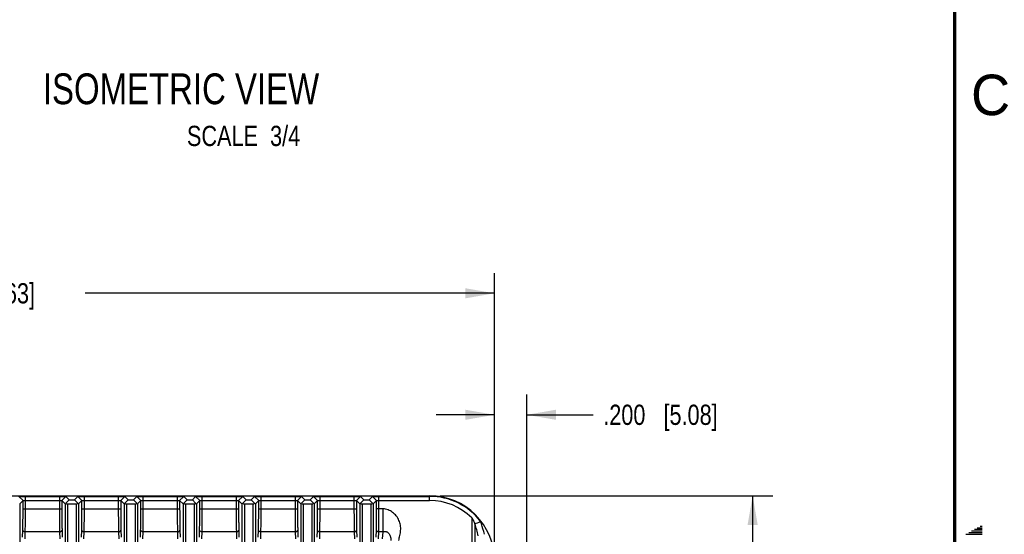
# Model space of a CAD drawing. Header units: inches. Extents: x 0 to 34, y 0 to 22.
# Tile 62 of 121: x 27.7 to 33.8, y 11 to 14.2. Entities that reach past the tile are written whole.
import ezdxf

# ---------------------------------------------------------------- set-up
doc = ezdxf.new("R2010")
doc.units = ezdxf.units.IN
doc.header["$LTSCALE"] = 1.87
doc.header["$MEASUREMENT"] = 0
doc.layers.get('0').update_dxf_attribs({"linetype": 'CONTINUOUS'})
doc.layers.add('DETAIL', color=7, linetype='CONTINUOUS')
doc.layers.add('DIMENSIONS', color=7, linetype='CONTINUOUS')
doc.styles.get("Standard").update_dxf_attribs({"font": 'txt', "width": 0.8})
doc.styles.add('TEXTSTYLE_2', font='txt')
doc.dimstyles.new('DIMSTYLE_1', dxfattribs={"dimtxt": 0.125, "dimasz": 0.18, "dimexe": 0.125, "dimexo": 0.0625, "dimgap": 0.0625, "dimtad": 0, "dimtih": 1, "dimtoh": 1, "dimdec": 3, "dimzin": 4, "dimdsep": 46, "dimtxsty": 'STANDARD', "dimblk": '_FILLED', "dimblk1": '_FILLED', "dimblk2": '_FILLED', "dimcen": 0.09, "dimadec": 0, "dimazin": 0, "dimtp": 0.001, "dimtm": 0.001, "dimtfac": 1, "dimtdec": 3, "dimtofl": 0, "dimtmove": 0, "dimatfit": 3, "dimldrblk": '_FILLED', "dimfxl": 1, "dimtolj": 1, "dimtzin": 4, "dimarcsym": 0})

# ---------------------------------------------------------------- blocks, each defined once
blk = doc.blocks.new('_FILLED')
at = {"color": 0, "linetype": 'BYBLOCK'}
blk.add_solid([(0, 0), (-1, 0.174), (-1, -0.174)], dxfattribs=at)
blk = doc.blocks.new('*D1')
at = {"layer": 'DIMENSIONS', "color": 2, "linetype": 'CONTINUOUS'}
for p, q in [((30.3218, 11.277), (32.3777, 11.277)), ((32.2527, 11.277), (32.2527, 7.977)), ((32.2527, 4.427), (32.2527, 7.727)), ((30.3218, 4.427), (32.3777, 4.427))]:
    blk.add_line(p, q, dxfattribs=at)
at = {"layer": 'DIMENSIONS', "color": 2, "linetype": 'CONTINUOUS', "xscale": 0.18, "yscale": 0.18, "zscale": 0.18}
for p, rotation in [((32.2527, 11.277), 90), ((32.2527, 4.427), 270)]:
    blk.add_blockref('_FILLED', p, dxfattribs=dict(at, rotation=rotation))
at = {"layer": 'DIMENSIONS', "color": 2, "linetype": 'CONTINUOUS', "insert": (32.2527, 7.9145), "char_height": 0.125, "width": 1.625, "attachment_point": 2, "line_spacing_factor": 0.9}
blk.add_mtext('(6.850{\\Ftxt.shx;\\W1.000000;\\H0.125000; }[173.99])', dxfattribs=at)
blk = doc.blocks.new('*D3')
at = {"layer": 'DIMENSIONS', "color": 2, "linetype": 'CONTINUOUS'}
for p, q in [((24.0597, 10.9573), (24.0597, 12.652)), ((30.6593, 10.9395), (30.6593, 12.652)), ((24.0597, 12.527), (26.5845, 12.527)), ((30.6593, 12.527), (28.1345, 12.527))]:
    blk.add_line(p, q, dxfattribs=at)
at = {"layer": 'DIMENSIONS', "color": 2, "linetype": 'CONTINUOUS', "xscale": 0.18, "yscale": 0.18, "zscale": 0.18, "rotation": 180}
blk.add_blockref('_FILLED', (24.0597, 12.527), dxfattribs=at)
at = {"layer": 'DIMENSIONS', "color": 2, "linetype": 'CONTINUOUS', "xscale": 0.18, "yscale": 0.18, "zscale": 0.18}
blk.add_blockref('_FILLED', (30.6593, 12.527), dxfattribs=at)
at = {"layer": 'DIMENSIONS', "color": 2, "linetype": 'CONTINUOUS', "insert": (27.3595, 12.5895), "char_height": 0.125, "width": 1.425, "attachment_point": 2, "line_spacing_factor": 0.9}
blk.add_mtext('6.600{\\Ftxt.shx;\\W1.000000;\\H0.125000; }[167.63]', dxfattribs=at)
blk = doc.blocks.new('*D4')
at = {"layer": 'DIMENSIONS', "color": 2, "linetype": 'CONTINUOUS'}
for p, q in [((30.6593, 10.9395), (30.6593, 11.902)), ((30.8593, 10.4833), (30.8593, 11.902)), ((30.6593, 11.777), (30.2993, 11.777)), ((30.8593, 11.777), (31.2681, 11.777))]:
    blk.add_line(p, q, dxfattribs=at)
at = {"layer": 'DIMENSIONS', "color": 2, "linetype": 'CONTINUOUS', "xscale": 0.18, "yscale": 0.18, "zscale": 0.18}
blk.add_blockref('_FILLED', (30.6593, 11.777), dxfattribs=at)
at = {"layer": 'DIMENSIONS', "color": 2, "linetype": 'CONTINUOUS', "xscale": 0.18, "yscale": 0.18, "zscale": 0.18, "rotation": 180}
blk.add_blockref('_FILLED', (30.8593, 11.777), dxfattribs=at)
at = {"layer": 'DIMENSIONS', "color": 2, "linetype": 'CONTINUOUS', "insert": (31.3306, 11.8395), "char_height": 0.125, "width": 1.125, "attachment_point": 1, "line_spacing_factor": 0.9}
blk.add_mtext('.200{\\Ftxt.shx;\\W1.000000;\\H0.125000; }[5.08]', dxfattribs=at)

msp = doc.modelspace()

# ---------------------------------------------------------------- linework, layer by layer
at = {"color": 7, "linetype": 'CONTINUOUS'}
for p, q in [((24.4593, 11.277), (30.2593, 11.277)), ((27.7245, 11.2725), (27.7501, 11.2469)), ((27.7295, 11.2263), (27.7501, 11.2469)), ((27.7501, 11.1959), (27.7501, 11.2469)), ((27.7651, 11.1959), (27.7651, 11.2735)), ((27.7651, 11.2735), (27.9745, 11.2735)), ((27.7651, 11.2479), (27.9745, 11.2479)), ((27.9745, 11.2735), (27.9745, 11.1959)), ((28.0151, 11.2725), (27.9895, 11.2469)), ((27.9895, 11.2469), (27.9895, 11.1959)), ((27.9895, 11.2469), (28.0101, 11.2263)), ((28.015, 11.2306), (28.0355, 11.2521)), ((28.0151, 11.2725), (28.0355, 11.2521)), ((28.0355, 11.2521), (28.0677, 11.2521)), ((28.0677, 11.2521), (28.0881, 11.2725)), ((28.0677, 11.2521), (28.0882, 11.2306)), ((28.0881, 11.2725), (28.1137, 11.2469)), ((28.0931, 11.2263), (28.1137, 11.2469)), ((28.1137, 11.1959), (28.1137, 11.2469)), ((28.1287, 11.1959), (28.1287, 11.2735)), ((28.1287, 11.2735), (28.3381, 11.2735)), ((28.1287, 11.2479), (28.3381, 11.2479)), ((28.3381, 11.2735), (28.3381, 11.1959)), ((28.3787, 11.2725), (28.3531, 11.2469)), ((28.3531, 11.2469), (28.3531, 11.1959)), ((28.3531, 11.2469), (28.3737, 11.2263)), ((28.3786, 11.2306), (28.3991, 11.2521)), ((28.3787, 11.2725), (28.3991, 11.2521)), ((28.3991, 11.2521), (28.4313, 11.2521)), ((28.4313, 11.2521), (28.4517, 11.2725)), ((28.4313, 11.2521), (28.4518, 11.2306)), ((28.4517, 11.2725), (28.4773, 11.2469)), ((28.4567, 11.2263), (28.4773, 11.2469)), ((28.4773, 11.1959), (28.4773, 11.2469)), ((28.4923, 11.1959), (28.4923, 11.2735)), ((28.4923, 11.2735), (28.7017, 11.2735)), ((28.4923, 11.2479), (28.7017, 11.2479)), ((28.7017, 11.2735), (28.7017, 11.1959)), ((28.7423, 11.2725), (28.7167, 11.2469)), ((28.7167, 11.2469), (28.7167, 11.1959)), ((28.7167, 11.2469), (28.7373, 11.2263)), ((28.7422, 11.2306), (28.7627, 11.2521)), ((28.7423, 11.2725), (28.7627, 11.2521)), ((28.7627, 11.2521), (28.7949, 11.2521)), ((28.7949, 11.2521), (28.8153, 11.2725)), ((28.7949, 11.2521), (28.8154, 11.2306)), ((28.8153, 11.2725), (28.8409, 11.2469)), ((28.8203, 11.2263), (28.8409, 11.2469)), ((28.8409, 11.1959), (28.8409, 11.2469)), ((28.8559, 11.1959), (28.8559, 11.2735)), ((28.8559, 11.2735), (29.0653, 11.2735)), ((28.8559, 11.2479), (29.0653, 11.2479)), ((29.0653, 11.2735), (29.0653, 11.1959)), ((29.1059, 11.2725), (29.0803, 11.2469)), ((29.0803, 11.2469), (29.0803, 11.1959)), ((29.0803, 11.2469), (29.1009, 11.2263)), ((29.1058, 11.2306), (29.1263, 11.2521)), ((29.1059, 11.2725), (29.1263, 11.2521)), ((29.1263, 11.2521), (29.1585, 11.2521)), ((29.1585, 11.2521), (29.1789, 11.2725)), ((29.1585, 11.2521), (29.179, 11.2306)), ((29.1789, 11.2725), (29.2045, 11.2469)), ((29.1839, 11.2263), (29.2045, 11.2469)), ((29.2045, 11.1959), (29.2045, 11.2469)), ((29.2195, 11.1959), (29.2195, 11.2735)), ((29.2195, 11.2735), (29.4289, 11.2735)), ((29.2195, 11.2479), (29.4289, 11.2479)), ((29.4289, 11.2735), (29.4289, 11.1959)), ((29.4695, 11.2725), (29.4439, 11.2469)), ((29.4439, 11.2469), (29.4439, 11.1959)), ((29.4439, 11.2469), (29.4645, 11.2263)), ((29.4694, 11.2306), (29.4899, 11.2521)), ((29.4695, 11.2725), (29.4899, 11.2521)), ((29.4899, 11.2521), (29.5221, 11.2521)), ((29.5221, 11.2521), (29.5425, 11.2725)), ((29.5221, 11.2521), (29.5426, 11.2306)), ((29.5425, 11.2725), (29.5681, 11.2469)), ((29.5475, 11.2263), (29.5681, 11.2469)), ((29.5681, 11.1959), (29.5681, 11.2469)), ((29.5831, 11.1959), (29.5831, 11.2735)), ((29.5831, 11.2735), (29.7925, 11.2735)), ((29.5831, 11.2479), (29.7925, 11.2479)), ((29.7925, 11.2735), (29.7925, 11.1959)), ((29.8331, 11.2725), (29.8075, 11.2469)), ((29.8075, 11.2469), (29.8075, 11.1959)), ((29.8075, 11.2469), (29.8281, 11.2263)), ((29.833, 11.2306), (29.8535, 11.2521)), ((29.8331, 11.2725), (29.8535, 11.2521)), ((29.8535, 11.2521), (29.8857, 11.2521)), ((29.8857, 11.2521), (29.9061, 11.2725)), ((29.8857, 11.2521), (29.9062, 11.2306)), ((29.9061, 11.2725), (29.9317, 11.2469)), ((29.9111, 11.2263), (29.9317, 11.2469)), ((29.9317, 11.1959), (29.9317, 11.2469)), ((29.9467, 11.1959), (29.9467, 11.2735)), ((29.9467, 11.2735), (30.2593, 11.2735)), ((29.9467, 11.2479), (30.2593, 11.2479)), ((30.2593, 11.2479), (30.2593, 11.277)), ((27.7295, 11.2263), (27.7295, 4.4778)), ((27.7501, 11.1959), (27.9895, 11.1959)), ((28.0101, 11.2263), (28.0101, 4.4778)), ((28.0251, 11.2265), (28.0251, 4.4776)), ((28.0251, 11.2265), (28.0781, 11.2265)), ((28.0781, 11.2265), (28.0781, 4.4776)), ((28.0931, 11.2263), (28.0931, 4.4778)), ((28.1137, 11.1959), (28.3531, 11.1959)), ((28.3737, 11.2263), (28.3737, 4.4778)), ((28.3887, 11.2265), (28.3887, 4.4776)), ((28.3887, 11.2265), (28.4417, 11.2265)), ((28.4417, 11.2265), (28.4417, 4.4776)), ((28.4567, 11.2263), (28.4567, 4.4778)), ((28.4773, 11.1959), (28.7167, 11.1959)), ((28.7373, 11.2263), (28.7373, 4.4778)), ((28.7523, 11.2265), (28.7523, 4.4776)), ((28.7523, 11.2265), (28.8053, 11.2265)), ((28.8053, 11.2265), (28.8053, 4.4776)), ((28.8203, 11.2263), (28.8203, 4.4778)), ((28.8409, 11.1959), (29.0803, 11.1959)), ((29.1009, 11.2263), (29.1009, 4.4778)), ((29.1159, 11.2265), (29.1159, 4.4776)), ((29.1159, 11.2265), (29.1689, 11.2265)), ((29.1689, 11.2265), (29.1689, 4.4776)), ((29.1839, 11.2263), (29.1839, 4.4778)), ((29.2045, 11.1959), (29.4439, 11.1959)), ((29.4645, 11.2263), (29.4645, 4.4778)), ((29.4795, 11.2265), (29.4795, 4.4776)), ((29.4795, 11.2265), (29.5325, 11.2265)), ((29.5325, 11.2265), (29.5325, 4.4776)), ((29.5475, 11.2263), (29.5475, 4.4778)), ((29.5681, 11.1959), (29.8075, 11.1959)), ((29.8281, 11.2263), (29.8281, 4.4778)), ((29.8431, 11.2265), (29.8431, 4.4776)), ((29.8431, 11.2265), (29.8961, 11.2265)), ((29.8961, 11.2265), (29.8961, 4.4776)), ((29.9111, 11.2263), (29.9111, 4.4778)), ((29.9721, 11.1959), (29.9317, 11.1959)), ((29.9721, 11.0545), (29.9721, 11.1959)), ((30.5189, 11.1418), (30.5189, 4.5623)), ((27.7477, 11.0212), (27.7488, 11.0651)), ((27.9908, 11.0651), (27.9919, 11.0212)), ((28.1113, 11.0212), (28.1124, 11.0651)), ((28.3544, 11.0651), (28.3555, 11.0212)), ((28.4749, 11.0212), (28.476, 11.0651)), ((28.718, 11.0651), (28.7191, 11.0212)), ((28.8385, 11.0212), (28.8396, 11.0651)), ((29.0816, 11.0651), (29.0827, 11.0212)), ((29.2021, 11.0212), (29.2032, 11.0651)), ((29.4452, 11.0651), (29.4463, 11.0212)), ((29.5657, 11.0212), (29.5668, 11.0651)), ((29.8088, 11.0651), (29.8099, 11.0212)), ((29.9293, 11.0212), (29.9304, 11.0651)), ((30.5389, 11.1032), (30.5389, 4.6009)), ((27.7627, 11.0106), (27.7638, 11.0545)), ((27.9758, 11.0545), (27.7638, 11.0545)), ((27.9758, 11.0545), (27.9769, 11.0106)), ((28.1263, 11.0106), (28.1274, 11.0545)), ((28.3394, 11.0545), (28.1274, 11.0545)), ((28.3394, 11.0545), (28.3405, 11.0106)), ((28.4899, 11.0106), (28.491, 11.0545)), ((28.703, 11.0545), (28.491, 11.0545)), ((28.703, 11.0545), (28.7041, 11.0106)), ((28.8535, 11.0106), (28.8546, 11.0545)), ((29.0666, 11.0545), (28.8546, 11.0545)), ((29.0666, 11.0545), (29.0677, 11.0106)), ((29.2171, 11.0106), (29.2182, 11.0545)), ((29.4302, 11.0545), (29.2182, 11.0545)), ((29.4302, 11.0545), (29.4313, 11.0106)), ((29.5807, 11.0106), (29.5818, 11.0545)), ((29.7938, 11.0545), (29.5818, 11.0545)), ((29.7938, 11.0545), (29.7949, 11.0106)), ((29.9443, 11.0106), (29.9454, 11.0545)), ((29.9721, 11.0545), (29.9454, 11.0545)), ((29.9682, 11.0106), (29.9721, 11.0545))]:
    msp.add_line(p, q, dxfattribs=at)
at = {"color": 2, "linetype": 'CONTINUOUS'}
for p, q in [((33.6039, 11.06), (33.6697, 11.06)), ((33.6213, 11.07), (33.6697, 11.07)), ((33.6386, 11.08), (33.6697, 11.08)), ((33.6559, 11.09), (33.6697, 11.09)), ((33.5693, 11.04), (33.6697, 11.04)), ((33.5866, 11.05), (33.6697, 11.05))]:
    msp.add_line(p, q, dxfattribs=at)
at = {"color": 7, "linetype": 'CONTINUOUS', "const_width": 0.02}
msp.add_lwpolyline([(33.5, 0.5), (33.5, 21.5)], dxfattribs=at)
at = {"color": 7, "linetype": 'CONTINUOUS'}
for centre, radius, start, end in [((30.2593, 10.877), 0.4, 0, 90), ((30.2593, 10.877), 0.3965, 37.53234, 90), ((30.2593, 10.877), 0.3708, 45.56308, 90), ((28.3948, 16.2312), 5.5576, 292.67537, 293.08231), ((29.8268, 10.8637), 0.7513, 12.82494, 18.58398)]:
    msp.add_arc(centre, radius, start, end, dxfattribs=at)
for centre, major_axis, ratio, start_param, end_param in [((28.0251, 11.2413), (0.015, 0.015), 0.024425, -3.141607, -2.339279), ((28.0251, 11.2419), (0, 0.0154), 0.975859, -3.885626, -3.141593), ((28.0781, 11.2419), (0, 0.0154), 0.975859, -3.141593, -2.397559), ((28.0781, 11.2413), (-0.015, 0.015), 0.024425, -3.943906, -3.141578), ((28.3887, 11.2413), (0.015, 0.015), 0.024425, -3.141607, -2.339279), ((28.3887, 11.2419), (0, 0.0154), 0.975859, -3.885626, -3.141593), ((28.4417, 11.2419), (0, 0.0154), 0.975859, -3.141593, -2.397559), ((28.4417, 11.2413), (-0.015, 0.015), 0.024425, -3.943906, -3.141578), ((28.7523, 11.2413), (0.015, 0.015), 0.024425, -3.141607, -2.339279), ((28.7523, 11.2419), (0, 0.0154), 0.975859, -3.885626, -3.141593), ((28.8053, 11.2419), (0, 0.0154), 0.975859, -3.141593, -2.397559), ((28.8053, 11.2413), (-0.015, 0.015), 0.024425, -3.943906, -3.141578), ((29.1159, 11.2413), (0.015, 0.015), 0.024425, -3.141607, -2.339279), ((29.1159, 11.2419), (0, 0.0154), 0.975859, -3.885626, -3.141593), ((29.1689, 11.2419), (0, 0.0154), 0.975859, -3.141593, -2.397559), ((29.1689, 11.2413), (-0.015, 0.015), 0.024425, -3.943906, -3.141578), ((29.4795, 11.2413), (0.015, 0.015), 0.024425, -3.141607, -2.339279), ((29.4795, 11.2419), (0, 0.0154), 0.975859, -3.885626, -3.141593), ((29.5325, 11.2419), (0, 0.0154), 0.975859, -3.141593, -2.397559), ((29.5325, 11.2413), (-0.015, 0.015), 0.024425, -3.943906, -3.141578), ((29.8431, 11.2413), (0.015, 0.015), 0.024425, -3.141607, -2.339279), ((29.8431, 11.2419), (0, 0.0154), 0.975859, -3.885626, -3.141593), ((29.8961, 11.2419), (0, 0.0154), 0.975859, -3.141593, -2.397559), ((29.8961, 11.2413), (-0.015, 0.015), 0.024425, -3.943906, -3.141578)]:
    msp.add_ellipse(centre, major_axis=major_axis, ratio=ratio, start_param=start_param, end_param=end_param, dxfattribs=at)
for points, knots in [([(27.7245, 11.2725), (27.7245, 11.2726), (27.7246, 11.2726), (27.7248, 11.2726), (27.7251, 11.2727), (27.7255, 11.2727), (27.7259, 11.2728), (27.7267, 11.2728), (27.728, 11.2729), (27.7298, 11.273), (27.7319, 11.2731), (27.7343, 11.2732), (27.737, 11.2732), (27.74, 11.2733), (27.7444, 11.2734), (27.7503, 11.2734), (27.7576, 11.2735), (27.7626, 11.2735), (27.7651, 11.2735)], [0, 0, 0, 0, 0.002055, 0.006479, 0.013362, 0.022677, 0.03438, 0.048418, 0.083285, 0.126839, 0.178631, 0.238213, 0.305134, 0.378843, 0.458396, 0.63086, 0.814179, 1, 1, 1, 1]), ([(27.7501, 11.2469), (27.7502, 11.247), (27.7503, 11.247), (27.7505, 11.2471), (27.7509, 11.2472), (27.7514, 11.2473), (27.7521, 11.2474), (27.7532, 11.2475), (27.7548, 11.2476), (27.757, 11.2477), (27.7595, 11.2478), (27.7623, 11.2479), (27.7642, 11.2479), (27.7651, 11.2479)], [0, 0, 0, 0, 0.008817, 0.026161, 0.052199, 0.086811, 0.129798, 0.18077, 0.304765, 0.454583, 0.624759, 0.80918, 1, 1, 1, 1]), ([(27.9745, 11.2735), (27.9771, 11.2735), (27.9822, 11.2735), (27.9896, 11.2734), (27.9956, 11.2734), (28, 11.2733), (28.0029, 11.2732), (28.0056, 11.2731), (28.008, 11.2731), (28.01, 11.273), (28.0117, 11.2729), (28.013, 11.2728), (28.0137, 11.2728), (28.0142, 11.2727), (28.0145, 11.2727), (28.0148, 11.2726), (28.015, 11.2726), (28.0151, 11.2726), (28.0151, 11.2725)], [0, 0, 0, 0, 0.19169, 0.377904, 0.550935, 0.6301, 0.70308, 0.769014, 0.827432, 0.877966, 0.920249, 0.953916, 0.967407, 0.97861, 0.987486, 0.993998, 0.998131, 1, 1, 1, 1]), ([(27.9745, 11.2479), (27.9754, 11.2479), (27.9773, 11.2479), (27.98, 11.2478), (27.9826, 11.2477), (27.9848, 11.2476), (27.9864, 11.2475), (27.9875, 11.2474), (27.9882, 11.2473), (27.9887, 11.2472), (27.9891, 11.2471), (27.9893, 11.247), (27.9894, 11.247), (27.9895, 11.2469)], [0, 0, 0, 0, 0.190859, 0.375355, 0.545567, 0.695375, 0.81934, 0.870293, 0.913275, 0.947897, 0.973948, 0.991287, 1, 1, 1, 1]), ([(28.0881, 11.2725), (28.0881, 11.2726), (28.0882, 11.2726), (28.0884, 11.2726), (28.0887, 11.2727), (28.0891, 11.2727), (28.0895, 11.2728), (28.0903, 11.2728), (28.0916, 11.2729), (28.0934, 11.273), (28.0955, 11.2731), (28.0979, 11.2732), (28.1006, 11.2732), (28.1036, 11.2733), (28.108, 11.2734), (28.1139, 11.2734), (28.1212, 11.2735), (28.1262, 11.2735), (28.1287, 11.2735)], [0, 0, 0, 0, 0.002055, 0.006479, 0.013362, 0.022677, 0.03438, 0.048418, 0.083285, 0.126839, 0.178631, 0.238213, 0.305134, 0.378843, 0.458396, 0.63086, 0.814179, 1, 1, 1, 1]), ([(28.1137, 11.2469), (28.1138, 11.247), (28.1139, 11.247), (28.1141, 11.2471), (28.1145, 11.2472), (28.115, 11.2473), (28.1157, 11.2474), (28.1168, 11.2475), (28.1184, 11.2476), (28.1206, 11.2477), (28.1231, 11.2478), (28.1259, 11.2479), (28.1278, 11.2479), (28.1287, 11.2479)], [0, 0, 0, 0, 0.008817, 0.026161, 0.052199, 0.086811, 0.129798, 0.18077, 0.304765, 0.454583, 0.624759, 0.80918, 1, 1, 1, 1]), ([(28.3381, 11.2735), (28.3407, 11.2735), (28.3458, 11.2735), (28.3532, 11.2734), (28.3592, 11.2734), (28.3636, 11.2733), (28.3665, 11.2732), (28.3692, 11.2731), (28.3716, 11.2731), (28.3736, 11.273), (28.3753, 11.2729), (28.3766, 11.2728), (28.3773, 11.2728), (28.3778, 11.2727), (28.3781, 11.2727), (28.3784, 11.2726), (28.3786, 11.2726), (28.3787, 11.2726), (28.3787, 11.2725)], [0, 0, 0, 0, 0.19169, 0.377904, 0.550935, 0.6301, 0.70308, 0.769014, 0.827432, 0.877966, 0.920249, 0.953916, 0.967407, 0.97861, 0.987486, 0.993998, 0.998131, 1, 1, 1, 1]), ([(28.3381, 11.2479), (28.339, 11.2479), (28.3409, 11.2479), (28.3436, 11.2478), (28.3462, 11.2477), (28.3484, 11.2476), (28.35, 11.2475), (28.3511, 11.2474), (28.3518, 11.2473), (28.3523, 11.2472), (28.3527, 11.2471), (28.3529, 11.247), (28.353, 11.247), (28.3531, 11.2469)], [0, 0, 0, 0, 0.190859, 0.375355, 0.545567, 0.695375, 0.81934, 0.870293, 0.913275, 0.947897, 0.973948, 0.991287, 1, 1, 1, 1]), ([(28.4517, 11.2725), (28.4517, 11.2726), (28.4518, 11.2726), (28.452, 11.2726), (28.4523, 11.2727), (28.4527, 11.2727), (28.4531, 11.2728), (28.4539, 11.2728), (28.4552, 11.2729), (28.457, 11.273), (28.4591, 11.2731), (28.4615, 11.2732), (28.4642, 11.2732), (28.4672, 11.2733), (28.4716, 11.2734), (28.4775, 11.2734), (28.4848, 11.2735), (28.4898, 11.2735), (28.4923, 11.2735)], [0, 0, 0, 0, 0.002055, 0.006479, 0.013362, 0.022677, 0.03438, 0.048418, 0.083285, 0.126839, 0.178631, 0.238213, 0.305134, 0.378843, 0.458396, 0.63086, 0.814179, 1, 1, 1, 1]), ([(28.4773, 11.2469), (28.4774, 11.247), (28.4775, 11.247), (28.4777, 11.2471), (28.4781, 11.2472), (28.4786, 11.2473), (28.4793, 11.2474), (28.4804, 11.2475), (28.482, 11.2476), (28.4842, 11.2477), (28.4867, 11.2478), (28.4895, 11.2479), (28.4914, 11.2479), (28.4923, 11.2479)], [0, 0, 0, 0, 0.008817, 0.026161, 0.052199, 0.086811, 0.129798, 0.18077, 0.304765, 0.454583, 0.624759, 0.80918, 1, 1, 1, 1]), ([(28.7017, 11.2735), (28.7043, 11.2735), (28.7094, 11.2735), (28.7168, 11.2734), (28.7228, 11.2734), (28.7272, 11.2733), (28.7301, 11.2732), (28.7328, 11.2731), (28.7352, 11.2731), (28.7372, 11.273), (28.7389, 11.2729), (28.7402, 11.2728), (28.7409, 11.2728), (28.7414, 11.2727), (28.7417, 11.2727), (28.742, 11.2726), (28.7422, 11.2726), (28.7423, 11.2726), (28.7423, 11.2725)], [0, 0, 0, 0, 0.19169, 0.377904, 0.550935, 0.6301, 0.70308, 0.769014, 0.827432, 0.877966, 0.920249, 0.953916, 0.967407, 0.97861, 0.987486, 0.993998, 0.998131, 1, 1, 1, 1]), ([(28.7017, 11.2479), (28.7026, 11.2479), (28.7045, 11.2479), (28.7072, 11.2478), (28.7098, 11.2477), (28.712, 11.2476), (28.7136, 11.2475), (28.7147, 11.2474), (28.7154, 11.2473), (28.7159, 11.2472), (28.7163, 11.2471), (28.7165, 11.247), (28.7166, 11.247), (28.7167, 11.2469)], [0, 0, 0, 0, 0.190859, 0.375355, 0.545567, 0.695375, 0.81934, 0.870293, 0.913275, 0.947897, 0.973948, 0.991287, 1, 1, 1, 1]), ([(28.8153, 11.2725), (28.8153, 11.2726), (28.8154, 11.2726), (28.8156, 11.2726), (28.8159, 11.2727), (28.8163, 11.2727), (28.8167, 11.2728), (28.8175, 11.2728), (28.8188, 11.2729), (28.8206, 11.273), (28.8227, 11.2731), (28.8251, 11.2732), (28.8278, 11.2732), (28.8308, 11.2733), (28.8352, 11.2734), (28.8411, 11.2734), (28.8484, 11.2735), (28.8534, 11.2735), (28.8559, 11.2735)], [0, 0, 0, 0, 0.002055, 0.006479, 0.013362, 0.022677, 0.03438, 0.048418, 0.083285, 0.126839, 0.178631, 0.238213, 0.305134, 0.378843, 0.458396, 0.63086, 0.814179, 1, 1, 1, 1]), ([(28.8409, 11.2469), (28.841, 11.247), (28.8411, 11.247), (28.8413, 11.2471), (28.8417, 11.2472), (28.8422, 11.2473), (28.8429, 11.2474), (28.844, 11.2475), (28.8456, 11.2476), (28.8478, 11.2477), (28.8503, 11.2478), (28.8531, 11.2479), (28.855, 11.2479), (28.8559, 11.2479)], [0, 0, 0, 0, 0.008817, 0.026161, 0.052199, 0.086811, 0.129798, 0.18077, 0.304765, 0.454583, 0.624759, 0.80918, 1, 1, 1, 1]), ([(29.0653, 11.2735), (29.0679, 11.2735), (29.073, 11.2735), (29.0804, 11.2734), (29.0864, 11.2734), (29.0908, 11.2733), (29.0937, 11.2732), (29.0964, 11.2731), (29.0988, 11.2731), (29.1008, 11.273), (29.1025, 11.2729), (29.1038, 11.2728), (29.1045, 11.2728), (29.105, 11.2727), (29.1053, 11.2727), (29.1056, 11.2726), (29.1058, 11.2726), (29.1059, 11.2726), (29.1059, 11.2725)], [0, 0, 0, 0, 0.19169, 0.377904, 0.550935, 0.6301, 0.70308, 0.769014, 0.827432, 0.877966, 0.920249, 0.953916, 0.967407, 0.97861, 0.987486, 0.993998, 0.998131, 1, 1, 1, 1]), ([(29.0653, 11.2479), (29.0662, 11.2479), (29.0681, 11.2479), (29.0708, 11.2478), (29.0734, 11.2477), (29.0756, 11.2476), (29.0772, 11.2475), (29.0783, 11.2474), (29.079, 11.2473), (29.0795, 11.2472), (29.0799, 11.2471), (29.0801, 11.247), (29.0802, 11.247), (29.0803, 11.2469)], [0, 0, 0, 0, 0.190859, 0.375355, 0.545567, 0.695375, 0.81934, 0.870293, 0.913275, 0.947897, 0.973948, 0.991287, 1, 1, 1, 1]), ([(29.1789, 11.2725), (29.1789, 11.2726), (29.179, 11.2726), (29.1792, 11.2726), (29.1795, 11.2727), (29.1799, 11.2727), (29.1803, 11.2728), (29.1811, 11.2728), (29.1824, 11.2729), (29.1842, 11.273), (29.1863, 11.2731), (29.1887, 11.2732), (29.1914, 11.2732), (29.1944, 11.2733), (29.1988, 11.2734), (29.2047, 11.2734), (29.212, 11.2735), (29.217, 11.2735), (29.2195, 11.2735)], [0, 0, 0, 0, 0.002055, 0.006479, 0.013362, 0.022677, 0.03438, 0.048418, 0.083285, 0.126839, 0.178631, 0.238213, 0.305134, 0.378843, 0.458396, 0.63086, 0.814179, 1, 1, 1, 1]), ([(29.2045, 11.2469), (29.2046, 11.247), (29.2047, 11.247), (29.2049, 11.2471), (29.2053, 11.2472), (29.2058, 11.2473), (29.2065, 11.2474), (29.2076, 11.2475), (29.2092, 11.2476), (29.2114, 11.2477), (29.2139, 11.2478), (29.2167, 11.2479), (29.2186, 11.2479), (29.2195, 11.2479)], [0, 0, 0, 0, 0.008817, 0.026161, 0.052199, 0.086811, 0.129798, 0.18077, 0.304765, 0.454583, 0.624759, 0.80918, 1, 1, 1, 1]), ([(29.4289, 11.2735), (29.4315, 11.2735), (29.4366, 11.2735), (29.444, 11.2734), (29.45, 11.2734), (29.4544, 11.2733), (29.4573, 11.2732), (29.46, 11.2731), (29.4624, 11.2731), (29.4644, 11.273), (29.4661, 11.2729), (29.4674, 11.2728), (29.4681, 11.2728), (29.4686, 11.2727), (29.4689, 11.2727), (29.4692, 11.2726), (29.4694, 11.2726), (29.4695, 11.2726), (29.4695, 11.2725)], [0, 0, 0, 0, 0.19169, 0.377904, 0.550935, 0.6301, 0.70308, 0.769014, 0.827432, 0.877966, 0.920249, 0.953916, 0.967407, 0.97861, 0.987486, 0.993998, 0.998131, 1, 1, 1, 1]), ([(29.4289, 11.2479), (29.4298, 11.2479), (29.4317, 11.2479), (29.4344, 11.2478), (29.437, 11.2477), (29.4392, 11.2476), (29.4408, 11.2475), (29.4419, 11.2474), (29.4426, 11.2473), (29.4431, 11.2472), (29.4435, 11.2471), (29.4437, 11.247), (29.4438, 11.247), (29.4439, 11.2469)], [0, 0, 0, 0, 0.190859, 0.375355, 0.545567, 0.695375, 0.81934, 0.870293, 0.913275, 0.947897, 0.973948, 0.991287, 1, 1, 1, 1]), ([(29.5425, 11.2725), (29.5425, 11.2726), (29.5426, 11.2726), (29.5428, 11.2726), (29.5431, 11.2727), (29.5435, 11.2727), (29.5439, 11.2728), (29.5447, 11.2728), (29.546, 11.2729), (29.5478, 11.273), (29.5499, 11.2731), (29.5523, 11.2732), (29.555, 11.2732), (29.558, 11.2733), (29.5624, 11.2734), (29.5683, 11.2734), (29.5756, 11.2735), (29.5806, 11.2735), (29.5831, 11.2735)], [0, 0, 0, 0, 0.002055, 0.006479, 0.013362, 0.022677, 0.03438, 0.048418, 0.083285, 0.126839, 0.178631, 0.238213, 0.305134, 0.378843, 0.458396, 0.63086, 0.814179, 1, 1, 1, 1]), ([(29.5681, 11.2469), (29.5682, 11.247), (29.5683, 11.247), (29.5685, 11.2471), (29.5689, 11.2472), (29.5694, 11.2473), (29.5701, 11.2474), (29.5712, 11.2475), (29.5728, 11.2476), (29.575, 11.2477), (29.5775, 11.2478), (29.5803, 11.2479), (29.5822, 11.2479), (29.5831, 11.2479)], [0, 0, 0, 0, 0.008817, 0.026161, 0.052199, 0.086811, 0.129798, 0.18077, 0.304765, 0.454583, 0.624759, 0.80918, 1, 1, 1, 1]), ([(29.7925, 11.2735), (29.7951, 11.2735), (29.8002, 11.2735), (29.8076, 11.2734), (29.8136, 11.2734), (29.818, 11.2733), (29.8209, 11.2732), (29.8236, 11.2731), (29.826, 11.2731), (29.828, 11.273), (29.8297, 11.2729), (29.831, 11.2728), (29.8317, 11.2728), (29.8322, 11.2727), (29.8325, 11.2727), (29.8328, 11.2726), (29.833, 11.2726), (29.8331, 11.2726), (29.8331, 11.2725)], [0, 0, 0, 0, 0.19169, 0.377904, 0.550935, 0.6301, 0.70308, 0.769014, 0.827432, 0.877966, 0.920249, 0.953916, 0.967407, 0.97861, 0.987486, 0.993998, 0.998131, 1, 1, 1, 1]), ([(29.7925, 11.2479), (29.7934, 11.2479), (29.7953, 11.2479), (29.798, 11.2478), (29.8006, 11.2477), (29.8028, 11.2476), (29.8044, 11.2475), (29.8055, 11.2474), (29.8062, 11.2473), (29.8067, 11.2472), (29.8071, 11.2471), (29.8073, 11.247), (29.8074, 11.247), (29.8075, 11.2469)], [0, 0, 0, 0, 0.190859, 0.375355, 0.545567, 0.695375, 0.81934, 0.870293, 0.913275, 0.947897, 0.973948, 0.991287, 1, 1, 1, 1]), ([(29.9061, 11.2725), (29.9061, 11.2726), (29.9062, 11.2726), (29.9064, 11.2726), (29.9067, 11.2727), (29.9071, 11.2727), (29.9075, 11.2728), (29.9083, 11.2728), (29.9096, 11.2729), (29.9114, 11.273), (29.9135, 11.2731), (29.9159, 11.2732), (29.9186, 11.2732), (29.9216, 11.2733), (29.926, 11.2734), (29.9319, 11.2734), (29.9392, 11.2735), (29.9442, 11.2735), (29.9467, 11.2735)], [0, 0, 0, 0, 0.002055, 0.006479, 0.013362, 0.022677, 0.03438, 0.048418, 0.083285, 0.126839, 0.178631, 0.238213, 0.305134, 0.378843, 0.458396, 0.63086, 0.814179, 1, 1, 1, 1]), ([(29.9317, 11.2469), (29.9318, 11.247), (29.9319, 11.247), (29.9321, 11.2471), (29.9325, 11.2472), (29.933, 11.2473), (29.9337, 11.2474), (29.9348, 11.2475), (29.9364, 11.2476), (29.9386, 11.2477), (29.9411, 11.2478), (29.9439, 11.2479), (29.9458, 11.2479), (29.9467, 11.2479)], [0, 0, 0, 0, 0.008817, 0.026161, 0.052199, 0.086811, 0.129798, 0.18077, 0.304765, 0.454583, 0.624759, 0.80918, 1, 1, 1, 1]), ([(27.7488, 11.0651), (27.749, 11.0744), (27.7494, 11.0944), (27.75, 11.138), (27.7501, 11.1723), (27.7501, 11.1959)], [0, 0, 0, 0, 0.214302, 0.458792, 1, 1, 1, 1]), ([(27.7638, 11.0545), (27.764, 11.0646), (27.7644, 11.0862), (27.765, 11.1333), (27.7651, 11.1704), (27.7651, 11.1959)], [0, 0, 0, 0, 0.2143, 0.45879, 1, 1, 1, 1]), ([(27.9745, 11.1959), (27.9745, 11.1704), (27.9746, 11.1333), (27.9752, 11.0862), (27.9756, 11.0646), (27.9758, 11.0545)], [0, 0, 0, 0, 0.541161, 0.785656, 1, 1, 1, 1]), ([(27.9895, 11.1959), (27.9895, 11.1723), (27.9896, 11.138), (27.9902, 11.0944), (27.9906, 11.0744), (27.9908, 11.0651)], [0, 0, 0, 0, 0.541159, 0.785654, 1, 1, 1, 1]), ([(28.1124, 11.0651), (28.1126, 11.0744), (28.113, 11.0944), (28.1136, 11.138), (28.1137, 11.1723), (28.1137, 11.1959)], [0, 0, 0, 0, 0.214302, 0.458792, 1, 1, 1, 1]), ([(28.1274, 11.0545), (28.1276, 11.0646), (28.128, 11.0862), (28.1286, 11.1333), (28.1287, 11.1704), (28.1287, 11.1959)], [0, 0, 0, 0, 0.2143, 0.458791, 1, 1, 1, 1]), ([(28.3381, 11.1959), (28.3381, 11.1704), (28.3382, 11.1333), (28.3388, 11.0862), (28.3392, 11.0646), (28.3394, 11.0545)], [0, 0, 0, 0, 0.541161, 0.785656, 1, 1, 1, 1]), ([(28.3531, 11.1959), (28.3531, 11.1723), (28.3532, 11.138), (28.3538, 11.0944), (28.3542, 11.0744), (28.3544, 11.0651)], [0, 0, 0, 0, 0.541159, 0.785654, 1, 1, 1, 1]), ([(28.476, 11.0651), (28.4762, 11.0744), (28.4766, 11.0944), (28.4772, 11.138), (28.4773, 11.1723), (28.4773, 11.1959)], [0, 0, 0, 0, 0.214302, 0.458792, 1, 1, 1, 1]), ([(28.491, 11.0545), (28.4912, 11.0646), (28.4916, 11.0862), (28.4922, 11.1333), (28.4923, 11.1704), (28.4923, 11.1959)], [0, 0, 0, 0, 0.2143, 0.45879, 1, 1, 1, 1]), ([(28.7017, 11.1959), (28.7017, 11.1704), (28.7018, 11.1333), (28.7024, 11.0862), (28.7028, 11.0646), (28.703, 11.0545)], [0, 0, 0, 0, 0.541161, 0.785656, 1, 1, 1, 1]), ([(28.7167, 11.1959), (28.7167, 11.1723), (28.7168, 11.138), (28.7174, 11.0944), (28.7178, 11.0744), (28.718, 11.0651)], [0, 0, 0, 0, 0.541159, 0.785654, 1, 1, 1, 1]), ([(28.8396, 11.0651), (28.8398, 11.0744), (28.8402, 11.0944), (28.8408, 11.138), (28.8409, 11.1723), (28.8409, 11.1959)], [0, 0, 0, 0, 0.214302, 0.458792, 1, 1, 1, 1]), ([(28.8546, 11.0545), (28.8548, 11.0646), (28.8552, 11.0862), (28.8558, 11.1333), (28.8559, 11.1704), (28.8559, 11.1959)], [0, 0, 0, 0, 0.2143, 0.45879, 1, 1, 1, 1]), ([(29.0653, 11.1959), (29.0653, 11.1704), (29.0654, 11.1333), (29.066, 11.0862), (29.0664, 11.0646), (29.0666, 11.0545)], [0, 0, 0, 0, 0.541161, 0.785656, 1, 1, 1, 1]), ([(29.0803, 11.1959), (29.0803, 11.1723), (29.0804, 11.138), (29.081, 11.0944), (29.0814, 11.0744), (29.0816, 11.0651)], [0, 0, 0, 0, 0.541159, 0.785654, 1, 1, 1, 1]), ([(29.2032, 11.0651), (29.2034, 11.0744), (29.2038, 11.0944), (29.2044, 11.138), (29.2045, 11.1723), (29.2045, 11.1959)], [0, 0, 0, 0, 0.214302, 0.458792, 1, 1, 1, 1]), ([(29.2182, 11.0545), (29.2184, 11.0646), (29.2188, 11.0862), (29.2194, 11.1333), (29.2195, 11.1704), (29.2195, 11.1959)], [0, 0, 0, 0, 0.2143, 0.45879, 1, 1, 1, 1]), ([(29.4289, 11.1959), (29.4289, 11.1704), (29.429, 11.1333), (29.4296, 11.0862), (29.43, 11.0646), (29.4302, 11.0545)], [0, 0, 0, 0, 0.541161, 0.785656, 1, 1, 1, 1]), ([(29.4439, 11.1959), (29.4439, 11.1723), (29.444, 11.138), (29.4446, 11.0944), (29.445, 11.0744), (29.4452, 11.0651)], [0, 0, 0, 0, 0.541159, 0.785654, 1, 1, 1, 1]), ([(29.5668, 11.0651), (29.567, 11.0744), (29.5674, 11.0944), (29.568, 11.138), (29.5681, 11.1723), (29.5681, 11.1959)], [0, 0, 0, 0, 0.214302, 0.458792, 1, 1, 1, 1]), ([(29.5818, 11.0545), (29.582, 11.0646), (29.5824, 11.0862), (29.583, 11.1333), (29.5831, 11.1704), (29.5831, 11.1959)], [0, 0, 0, 0, 0.2143, 0.45879, 1, 1, 1, 1]), ([(29.7925, 11.1959), (29.7925, 11.1704), (29.7926, 11.1333), (29.7932, 11.0862), (29.7936, 11.0646), (29.7938, 11.0545)], [0, 0, 0, 0, 0.541161, 0.785656, 1, 1, 1, 1]), ([(29.8075, 11.1959), (29.8075, 11.1723), (29.8076, 11.138), (29.8082, 11.0944), (29.8086, 11.0744), (29.8088, 11.0651)], [0, 0, 0, 0, 0.541159, 0.785654, 1, 1, 1, 1]), ([(29.9304, 11.0651), (29.9306, 11.0744), (29.931, 11.0944), (29.9316, 11.138), (29.9317, 11.1723), (29.9317, 11.1959)], [0, 0, 0, 0, 0.214302, 0.458792, 1, 1, 1, 1]), ([(29.9454, 11.0545), (29.9456, 11.0646), (29.946, 11.0862), (29.9466, 11.1333), (29.9467, 11.1704), (29.9467, 11.1959)], [0, 0, 0, 0, 0.2143, 0.45879, 1, 1, 1, 1]), ([(30.0701, 11.0011), (30.0701, 11.0063), (30.0721, 11.0168), (30.0758, 11.0322), (30.079, 11.0477), (30.0808, 11.0635), (30.081, 11.0794), (30.0793, 11.0952), (30.0757, 11.1106), (30.0685, 11.1305), (30.0547, 11.1534), (30.0355, 11.1721), (30.0178, 11.1837), (29.9986, 11.1927), (29.9826, 11.1959), (29.9721, 11.1959)], [0, 0, 0, 0, 0.062464, 0.124943, 0.187397, 0.249888, 0.312377, 0.374891, 0.437423, 0.499973, 0.624886, 0.749885, 0.812543, 0.875171, 1, 1, 1, 1]), ([(30.5189, 11.1418), (30.5203, 11.1405), (30.5227, 11.1377), (30.527, 11.1316), (30.5312, 11.1235), (30.5349, 11.1135), (30.5366, 11.1066), (30.5373, 11.1032)], [0, 0, 0, 0, 0.130405, 0.259644, 0.512557, 0.75928, 1, 1, 1, 1]), ([(27.7638, 11.0545), (27.7619, 11.0545), (27.7582, 11.055), (27.7533, 11.0573), (27.7503, 11.0602), (27.7491, 11.063), (27.7488, 11.0644), (27.7488, 11.0651)], [0, 0, 0, 0, 0.286003, 0.55341, 0.789252, 0.89712, 1, 1, 1, 1]), ([(27.9758, 11.0545), (27.9777, 11.0545), (27.9814, 11.055), (27.9863, 11.0573), (27.9893, 11.0602), (27.9905, 11.063), (27.9908, 11.0644), (27.9908, 11.0651)], [0, 0, 0, 0, 0.286003, 0.55341, 0.789252, 0.89712, 1, 1, 1, 1]), ([(28.1274, 11.0545), (28.1255, 11.0545), (28.1218, 11.055), (28.1169, 11.0573), (28.1139, 11.0602), (28.1127, 11.063), (28.1124, 11.0644), (28.1124, 11.0651)], [0, 0, 0, 0, 0.286003, 0.55341, 0.789252, 0.89712, 1, 1, 1, 1]), ([(28.3394, 11.0545), (28.3413, 11.0545), (28.345, 11.055), (28.3499, 11.0573), (28.3529, 11.0602), (28.3541, 11.063), (28.3544, 11.0644), (28.3544, 11.0651)], [0, 0, 0, 0, 0.286003, 0.55341, 0.789252, 0.89712, 1, 1, 1, 1]), ([(28.491, 11.0545), (28.4891, 11.0545), (28.4854, 11.055), (28.4805, 11.0573), (28.4775, 11.0602), (28.4763, 11.063), (28.476, 11.0644), (28.476, 11.0651)], [0, 0, 0, 0, 0.286003, 0.55341, 0.789252, 0.89712, 1, 1, 1, 1]), ([(28.703, 11.0545), (28.7049, 11.0545), (28.7086, 11.055), (28.7135, 11.0573), (28.7165, 11.0602), (28.7177, 11.063), (28.718, 11.0644), (28.718, 11.0651)], [0, 0, 0, 0, 0.286003, 0.55341, 0.789252, 0.89712, 1, 1, 1, 1]), ([(28.8546, 11.0545), (28.8527, 11.0545), (28.849, 11.055), (28.8441, 11.0573), (28.8411, 11.0602), (28.8399, 11.063), (28.8396, 11.0644), (28.8396, 11.0651)], [0, 0, 0, 0, 0.286003, 0.55341, 0.789252, 0.89712, 1, 1, 1, 1]), ([(29.0666, 11.0545), (29.0685, 11.0545), (29.0722, 11.055), (29.0771, 11.0573), (29.0801, 11.0602), (29.0813, 11.063), (29.0816, 11.0644), (29.0816, 11.0651)], [0, 0, 0, 0, 0.286003, 0.55341, 0.789252, 0.89712, 1, 1, 1, 1]), ([(29.2182, 11.0545), (29.2163, 11.0545), (29.2126, 11.055), (29.2077, 11.0573), (29.2047, 11.0602), (29.2035, 11.063), (29.2032, 11.0644), (29.2032, 11.0651)], [0, 0, 0, 0, 0.286003, 0.55341, 0.789252, 0.89712, 1, 1, 1, 1]), ([(29.4302, 11.0545), (29.4321, 11.0545), (29.4358, 11.055), (29.4407, 11.0573), (29.4437, 11.0602), (29.4449, 11.063), (29.4452, 11.0644), (29.4452, 11.0651)], [0, 0, 0, 0, 0.286003, 0.55341, 0.789252, 0.89712, 1, 1, 1, 1]), ([(29.5818, 11.0545), (29.5799, 11.0545), (29.5762, 11.055), (29.5713, 11.0573), (29.5683, 11.0602), (29.5671, 11.063), (29.5668, 11.0644), (29.5668, 11.0651)], [0, 0, 0, 0, 0.286003, 0.55341, 0.789252, 0.89712, 1, 1, 1, 1]), ([(29.7938, 11.0545), (29.7957, 11.0545), (29.7994, 11.055), (29.8043, 11.0573), (29.8073, 11.0602), (29.8085, 11.063), (29.8088, 11.0644), (29.8088, 11.0651)], [0, 0, 0, 0, 0.286003, 0.55341, 0.789252, 0.89712, 1, 1, 1, 1]), ([(29.9454, 11.0545), (29.9435, 11.0545), (29.9398, 11.055), (29.9349, 11.0573), (29.9319, 11.0602), (29.9307, 11.063), (29.9304, 11.0644), (29.9304, 11.0651)], [0, 0, 0, 0, 0.286003, 0.55341, 0.789252, 0.89712, 1, 1, 1, 1]), ([(30.5373, 11.1032), (30.5377, 11.1033), (30.5382, 11.1033), (30.5387, 11.1033), (30.5389, 11.1032), (30.5389, 11.1032)], [0, 0, 0, 0, 0.701731, 0.894775, 1, 1, 1, 1]), ([(30.5974, 11.0391), (30.596, 11.0451), (30.5892, 11.0719), (30.5809, 11.0983), (30.5737, 11.1186)], [0, 0, 0, 0, 0.220667, 1, 1, 1, 1]), ([(29.9721, 11.0545), (29.9738, 11.0548), (29.9763, 11.0554), (29.9797, 11.0563), (29.9822, 11.0568), (29.9848, 11.057), (29.9874, 11.057), (29.9899, 11.0567), (29.9925, 11.056), (29.995, 11.0549), (29.9982, 11.0532), (30.0019, 11.0506), (30.0058, 11.0468), (30.0103, 11.0411), (30.0149, 11.0332), (30.0179, 11.0246), (30.0194, 11.0174), (30.0203, 11.0101), (30.0204, 11.0047), (30.0203, 11.0011)], [0, 0, 0, 0, 0.061011, 0.090771, 0.120519, 0.150346, 0.180237, 0.210335, 0.240914, 0.27205, 0.303613, 0.366958, 0.430115, 0.49334, 0.619602, 0.746119, 0.809877, 0.874104, 1, 1, 1, 1])]:
    msp.add_open_spline(points, degree=3, knots=knots, dxfattribs=at)

# ---------------------------------------------------------------- texts
at = {"color": 2, "linetype": 'CONTINUOUS', "insert": (33.6004, 13.8767), "char_height": 0.25, "width": 0.25, "attachment_point": 1, "line_spacing_factor": 0.9, "style": 'TEXTSTYLE_2'}
msp.add_mtext('C', dxfattribs=at)
at = {"layer": 'DETAIL', "color": 2, "linetype": 'CONTINUOUS', "line_spacing_factor": 0.9}
for s, insert, char_height, width, attachment_point in [('ISOMETRIC VIEW', (27.8724, 13.8843), 0.19, 2.128, 1), ('SCALE  3/4', (29.4604, 13.561), 0.125, 1, 3)]:
    msp.add_mtext(s, dxfattribs=dict(at, insert=insert, char_height=char_height, width=width, attachment_point=attachment_point))

# ---------------------------------------------------------------- dimensions: what is measured, and where the dimension line sits
at = {"layer": 'DIMENSIONS', "color": 2, "linetype": 'CONTINUOUS'}
for base, p1, p2, picture, middle in [((24.0597, 12.527), (30.6593, 10.877), (24.0597, 10.8948), '*D3', (27.3595, 12.527)), ((30.6593, 11.777), (30.8593, 10.4208), (30.6593, 10.877), '*D4', (31.8931, 11.777))]:
    dim = msp.add_linear_dim(base=base, p1=p1, p2=p2, angle=180, dimstyle='DIMSTYLE_1', dxfattribs=at)
    dim.commit()
    dim.dimension.update_dxf_attribs({"geometry": picture, "text_midpoint": middle, "dimtype": 160})
dim = msp.add_linear_dim(base=(32.2527, 11.277), p1=(30.2593, 4.427), p2=(30.2593, 11.277), angle=90, text='(<>)', dimstyle='DIMSTYLE_1', dxfattribs=at)
dim.commit()
dim.dimension.update_dxf_attribs({"geometry": '*D1', "text_midpoint": (32.2527, 7.852), "dimtype": 160})

doc.saveas('drawing.dxf')
